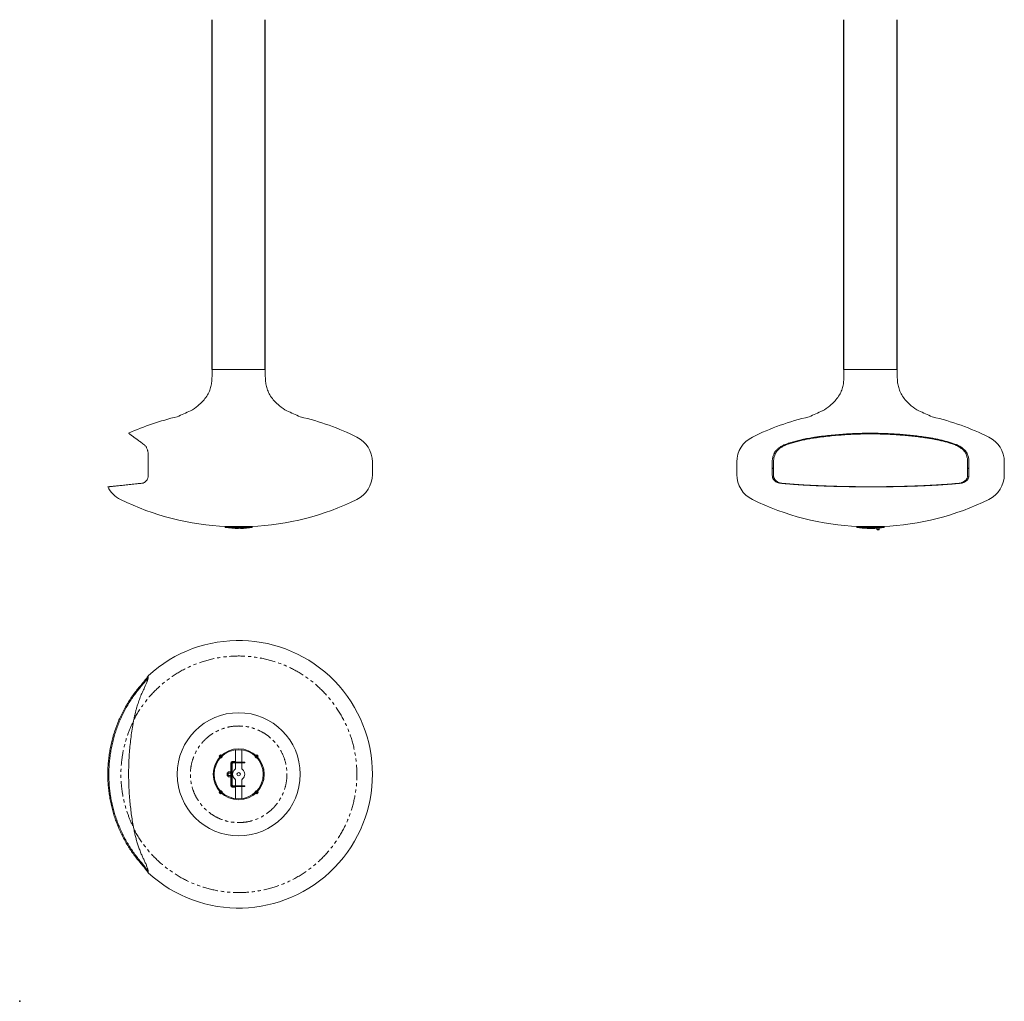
# Model space of a CAD drawing. Header units: millimetres. Extents: x 0 to 4050, y 0 to 4035.
import ezdxf

# ---------------------------------------------------------------- set-up
doc = ezdxf.new("R2010")
doc.units = ezdxf.units.MM
doc.header["$LTSCALE"] = 10
doc.header["$PDSIZE"] = -1
doc.linetypes.add('SLD-Continue', pattern=[0])
doc.linetypes.add('SLD-Mixte-et-tirets', pattern=[12.7, 6.35, -1.27, 1.27, -1.27, 1.27, -1.27])
doc.layers.add('SLD-0', color=7, linetype='SLD-Continue')

msp = doc.modelspace()

# ---------------------------------------------------------------- hatches: boundary and pattern name
at = {"linetype": 'SLD-Continue', "lineweight": 0}
h = msp.add_hatch(dxfattribs=at)
h.set_pattern_fill('ANSI31', scale=10, style=0)
edge = h.paths.add_edge_path(flags=0)
edge.add_line((2262.4, 2560.2), (2262.4, 2563.9))
edge.add_spline(control_points=[(2262.4, 2563.9), (2262.3, 2564.2), (2262.2, 2564.6), (2262.1, 2565)], knot_values=[0.012151, 0.012151, 0.012151, 0.012151, 0.013295, 0.013295, 0.013295, 0.013295], weights=[1, 1, 1, 1], degree=3, periodic=0)
edge.add_line((2262.1, 2565), (2251.9, 2565))
edge.add_spline(control_points=[(2251.9, 2565), (2251.8, 2564.6), (2251.7, 2564.2), (2251.6, 2563.9)], knot_values=[0.009156, 0.009156, 0.009156, 0.009156, 0.010277, 0.010277, 0.010277, 0.010277], weights=[1, 1, 1, 1], degree=3, periodic=0)
edge.add_line((2251.6, 2563.9), (2251.6, 2560.2))
edge.add_spline(control_points=[(2251.6, 2560.2), (2251.9, 2559.8), (2252.3, 2559.3), (2252.5, 2558.8)], knot_values=[0.015231, 0.015231, 0.015231, 0.015231, 0.016948, 0.016948, 0.016948, 0.016948], weights=[1, 1, 1, 1], degree=3, periodic=0)
edge.add_line((2252.5, 2558.8), (2261.4, 2558.8))
edge.add_spline(control_points=[(2261.4, 2558.8), (2261.7, 2559.3), (2262, 2559.7), (2262.3, 2560.1), (2262.3, 2560.2), (2262.4, 2560.2), (2262.4, 2560.2)], knot_values=[0.023189, 0.023189, 0.023189, 0.023189, 0.024778, 0.024778, 0.024778, 0.024909, 0.024909, 0.024909, 0.024909], weights=[1, 1, 1, 1, 1, 1, 1], degree=3, periodic=0)
h = msp.add_hatch(dxfattribs=at)
h.set_pattern_fill('ANSI31', scale=10, style=0)
edge = h.paths.add_edge_path(flags=0)
edge.add_line((2262.4, 2547.8), (2262.4, 2551.5))
edge.add_spline(control_points=[(2262.4, 2551.5), (2262.1, 2551.9), (2261.7, 2552.4), (2261.4, 2552.9)], knot_values=[0.015231, 0.015231, 0.015231, 0.015231, 0.016948, 0.016948, 0.016948, 0.016948], weights=[1, 1, 1, 1], degree=3, periodic=0)
edge.add_line((2261.4, 2552.9), (2252.5, 2552.9))
edge.add_spline(control_points=[(2252.5, 2552.9), (2252.3, 2552.4), (2252, 2552), (2251.7, 2551.6), (2251.6, 2551.5), (2251.6, 2551.5), (2251.6, 2551.5)], knot_values=[0.023189, 0.023189, 0.023189, 0.023189, 0.024778, 0.024778, 0.024778, 0.024909, 0.024909, 0.024909, 0.024909], weights=[1, 1, 1, 1, 1, 1, 1], degree=3, periodic=0)
edge.add_line((2251.6, 2551.5), (2251.6, 2547.8))
edge.add_spline(control_points=[(2251.6, 2547.8), (2251.7, 2547.5), (2251.7, 2547.2), (2251.8, 2547)], knot_values=[0.000001, 0.000001, 0.000001, 0.000001, 0.000921, 0.000921, 0.000921, 0.000921], weights=[1, 1, 1, 1], degree=3, periodic=0)
edge.add_line((2251.8, 2547), (2262.2, 2547))
edge.add_spline(control_points=[(2262.2, 2547), (2262.2, 2547.2), (2262.3, 2547.5), (2262.4, 2547.8)], knot_values=[0.000788, 0.000788, 0.000788, 0.000788, 0.001708, 0.001708, 0.001708, 0.001708], weights=[1, 1, 1, 1], degree=3, periodic=0)
h = msp.add_hatch(dxfattribs=at)
h.set_pattern_fill('ANSI31', scale=10, style=0)
h.paths.add_polyline_path([(2265.4, 2550.8), (2265.4, 2545.9), (2268.4, 2545.9), (2268.4, 2550.8)], flags=0)

# ---------------------------------------------------------------- linework, layer by layer
for p, q in [((791.1, 2597.6), (791.1, 4034.8)), ((1010.3, 2597.6), (1010.3, 4034.8)), ((3390.2, 2597.6), (3390.2, 4034.8)), ((3609.4, 2597.6), (3609.4, 4034.8))]:
    msp.add_line(p, q)
at = {"color": 7, "linetype": 'SLD-Continue', "lineweight": 15}
for p, q in [((791.1, 2597.6), (791.1, 2567.6)), ((964.1, 2597.6), (791.1, 2597.6)), ((1010.3, 2597.6), (964.1, 2597.6)), ((1010.3, 2567.6), (1010.3, 2597.6)), ((3390.2, 2597.6), (3390.2, 2567.6)), ((3609.4, 2597.6), (3390.2, 2597.6)), ((3609.4, 2567.6), (3609.4, 2597.6)), ((3143.2, 2286.7), (3150.8, 2286.7)), ((3848.7, 2286.7), (3856.3, 2286.7)), ((528.1, 2216.9), (528.1, 2191.9)), ((528.1, 2189.9), (528.1, 2164.9)), ((1450.7, 2191.9), (1450.7, 2216.9)), ((1450.7, 2164.9), (1450.7, 2189.9)), ((2949.8, 2216.9), (2949.8, 2191.9)), ((2949.8, 2189.9), (2949.8, 2164.9)), ((3095.2, 2191.9), (3095.2, 2216.9)), ((3100.7, 2191.9), (3095.2, 2191.9)), ((3095.2, 2164.9), (3095.2, 2189.9)), ((3095.2, 2189.9), (3100.7, 2189.9)), ((3100.7, 2191.9), (3100.6, 2216.9)), ((3100.7, 2164.9), (3100.7, 2189.9)), ((3898.9, 2216.9), (3898.9, 2191.9)), ((3904.3, 2191.9), (3898.9, 2191.9)), ((3898.9, 2189.9), (3898.9, 2164.9)), ((3898.9, 2189.9), (3904.3, 2189.9)), ((3904.4, 2216.9), (3904.3, 2191.9)), ((3904.3, 2189.9), (3904.3, 2164.9)), ((4049.8, 2191.9), (4049.8, 2216.9)), ((4049.8, 2164.9), (4049.8, 2189.9)), ((528.1, 2164.9), (528.1, 2156.3)), ((3095.7, 2156.3), (3095.2, 2164.9)), ((3095.7, 2156.3), (3101.1, 2156.3)), ((3101.1, 2156.3), (3100.7, 2164.9)), ((3898.9, 2164.9), (3898.4, 2156.3)), ((3898.4, 2156.3), (3903.9, 2156.3)), ((3904.3, 2164.9), (3903.9, 2156.3)), ((3125.1, 2129.6), (3131.3, 2129.6)), ((3868.3, 2129.6), (3874.4, 2129.6)), ((844.7, 1951), (844.7, 1948)), ((844.7, 1951), (907.1, 1951)), ((907.1, 1948), (844.7, 1948)), ((907.1, 1951), (956.7, 1951)), ((956.7, 1948), (907.1, 1948)), ((956.7, 1948), (956.7, 1951)), ((3443.8, 1951), (3443.8, 1948)), ((3443.8, 1951), (3555.8, 1951)), ((3555.8, 1948), (3443.8, 1948)), ((3526.1, 1944.5), (3526.1, 1938.8)), ((3535.1, 1938.8), (3535.1, 1945.3)), ((3555.8, 1948), (3555.8, 1951)), ((3531.1, 1938.8), (3526.1, 1938.8)), ((3526.6, 1938.8), (3526.6, 1938.3)), ((3531, 1938.3), (3526.6, 1938.3)), ((3534.6, 1938.3), (3531, 1938.3)), ((3535.1, 1938.8), (3531.1, 1938.8)), ((3534.6, 1938.3), (3534.6, 1938.8)), ((528.1, 1337.7), (528.1, 1337.6)), ((528.1, 1332.2), (528.1, 1337.6)), ((528.1, 1337.6), (528.1, 1337.6)), ((505.7, 1307.7), (505.7, 1301.6)), ((528.1, 1332.2), (528.1, 1332.2)), ((820.8, 1007.3), (826.4, 1013)), ((829.3, 1010.1), (826.4, 1013)), ((888.2, 983.2), (888.2, 1032.4)), ((913.2, 1032.4), (913.2, 983.2)), ((975, 1013), (972.1, 1010.1)), ((975, 1013), (980.6, 1007.3)), ((820.8, 1007.3), (823.7, 1004.4)), ((826.5, 1001.6), (827.5, 1000.6)), ((827.5, 1000.6), (833.2, 1006.3)), ((827.5, 1000.6), (828.7, 1001.2)), ((828.7, 1001.2), (832.6, 1005)), ((833.2, 1006.3), (832.2, 1007.3)), ((832.6, 1005), (833.2, 1006.3)), ((867.8, 979.5), (867.8, 886.5)), ((870.8, 979.5), (870.8, 976.5)), ((870.8, 976.5), (870.8, 973)), ((870.8, 968), (870.8, 973)), ((873.8, 976.5), (873.8, 973)), ((873.8, 973), (873.8, 968)), ((884.8, 986), (874.3, 986)), ((877.3, 983), (874.3, 983)), ((920.8, 983), (877.3, 983)), ((920.8, 980), (877.3, 980)), ((884.8, 986), (884.8, 983)), ((888.2, 983.2), (889.2, 983.2)), ((888.2, 959.9), (888.2, 980)), ((889.2, 980), (888.2, 980)), ((889.2, 983.2), (889.2, 983)), ((889.2, 980), (889.2, 980)), ((912.2, 983.2), (913.2, 983.2)), ((912.2, 983), (912.2, 983.2)), ((912.2, 980), (912.2, 980)), ((913.2, 980), (912.2, 980)), ((913.2, 980), (913.2, 959.9)), ((920.8, 983), (925.8, 983)), ((925.8, 980), (920.8, 980)), ((925.8, 983), (925.8, 980)), ((969.2, 1007.3), (968.2, 1006.3)), ((968.2, 1006.3), (968.8, 1005)), ((968.2, 1006.3), (973.9, 1000.6)), ((968.8, 1005), (972.7, 1001.2)), ((972.7, 1001.2), (973.9, 1000.6)), ((973.9, 1000.6), (974.9, 1001.6)), ((977.7, 1004.4), (980.6, 1007.3)), ((799.7, 933.1), (795.7, 933.1)), ((799.7, 933.1), (795.7, 933.1)), ((854.8, 939), (853.8, 938)), ((853.8, 938), (853.8, 933)), ((853.8, 933), (853.8, 928.1)), ((857, 939), (854.8, 939)), ((854.8, 939), (854.8, 933)), ((854.8, 933), (854.8, 927)), ((857, 940.7), (857.3, 943.4)), ((857.3, 943.3), (857, 942)), ((857, 940.7), (857, 942)), ((857, 932.8), (857, 940.7)), ((857, 932.8), (857.3, 938)), ((857.3, 927.6), (857, 932.8)), ((857, 925.1), (857, 932.8)), ((857.3, 943.4), (867.4, 943.4)), ((857.3, 943.4), (857.3, 943.3)), ((857.3, 938), (867.4, 938)), ((867.4, 943.4), (867.8, 940.7)), ((867.4, 943.3), (867.4, 943.4)), ((867.8, 942), (867.4, 943.3)), ((867.4, 938), (867.8, 932.8)), ((867.8, 932.8), (867.4, 927.6)), ((873.8, 968), (870.8, 968)), ((870.8, 968), (870.8, 958)), ((870.8, 958), (870.8, 908)), ((873.8, 958), (873.8, 968)), ((873.8, 908), (873.8, 958)), ((874.4, 941.4), (873.8, 941.4)), ((877.9, 943.4), (874.4, 943.4)), ((874.4, 943.4), (874.4, 938.2)), ((876.2, 938.2), (874.4, 938.2)), ((874.4, 938.2), (874.4, 927.8)), ((853.8, 928.1), (854.8, 927)), ((854.8, 927), (857, 927)), ((857, 925.1), (857.3, 927.6)), ((857.3, 922.6), (857, 925.1)), ((857, 924), (857, 925.1)), ((857, 924), (857.3, 922.8)), ((857.3, 927.6), (867.4, 927.6)), ((857.3, 922.6), (867.4, 922.6)), ((867.4, 927.6), (867.8, 925.1)), ((867.8, 925.1), (867.4, 922.6)), ((867.4, 922.8), (867.8, 924)), ((870.8, 908), (870.8, 898)), ((870.8, 898), (873.8, 898)), ((870.8, 893), (870.8, 898)), ((870.8, 893), (870.8, 889.5)), ((873.8, 924.7), (874.4, 924.7)), ((873.8, 898), (873.8, 908)), ((873.8, 898), (873.8, 893)), ((873.8, 893), (873.8, 889.5)), ((876.2, 927.8), (874.4, 927.8)), ((874.4, 927.8), (874.4, 922.6)), ((878, 922.6), (874.4, 922.6)), ((888.2, 886.2), (888.2, 906.3)), ((913.2, 906.3), (913.2, 886.2)), ((823.7, 861.7), (820.8, 858.8)), ((826.4, 853.2), (820.8, 858.8)), ((826.4, 853.2), (829.3, 856.1)), ((827.5, 865.6), (826.5, 864.5)), ((828.7, 865), (827.5, 865.6)), ((833.2, 859.9), (827.5, 865.6)), ((832.6, 861.1), (828.7, 865)), ((832.2, 858.9), (833.2, 859.9)), ((833.2, 859.9), (832.6, 861.1)), ((870.8, 889.5), (870.8, 886.5)), ((874.3, 883), (877.3, 883)), ((874.3, 880), (884.8, 880)), ((877.3, 886), (920.8, 886)), ((877.3, 883), (920.8, 883)), ((884.8, 883), (884.8, 880)), ((888.2, 886.2), (889.2, 886.2)), ((888.2, 833.7), (888.2, 883)), ((889.2, 883), (888.2, 883)), ((889.2, 886.2), (889.2, 886)), ((889.2, 883), (889.2, 883)), ((912.2, 886.2), (913.2, 886.2)), ((912.2, 886), (912.2, 886.2)), ((913.2, 883), (912.2, 883)), ((912.2, 883), (912.2, 883)), ((913.2, 883), (913.2, 833.7)), ((920.8, 886), (925.8, 886)), ((925.8, 883), (920.8, 883)), ((925.8, 886), (925.8, 883)), ((973.9, 865.6), (968.2, 859.9)), ((968.8, 861.1), (968.2, 859.9)), ((968.2, 859.9), (969.2, 858.9)), ((972.7, 865), (968.8, 861.1)), ((972.1, 856.1), (975, 853.2)), ((973.9, 865.6), (972.7, 865)), ((974.9, 864.5), (973.9, 865.6)), ((980.6, 858.8), (975, 853.2)), ((980.6, 858.8), (977.7, 861.7)), ((505.7, 564.6), (505.7, 558.4)), ((528.1, 528.5), (528.1, 534)), ((528.1, 534), (528.1, 534)), ((528.1, 528.5), (528.1, 528.5)), ((528.1, 528.5), (528.1, 528.5))]:
    msp.add_line(p, q, dxfattribs=at)
at = {"color": 8, "linetype": 'SLD-Mixte-et-tirets', "lineweight": 0}
for p, q in [((3102.2, 2250.7), (3107.9, 2250.7)), ((3891.6, 2250.7), (3897.4, 2250.7)), ((870.8, 979.5), (867.8, 979.5)), ((873.8, 976.5), (870.8, 976.5)), ((870.8, 973), (873.8, 973)), ((874.3, 986), (874.3, 983)), ((877.3, 983), (877.3, 980)), ((920.8, 980), (920.8, 983)), ((873.8, 958), (870.8, 958)), ((873.8, 908), (870.8, 908)), ((873.8, 893), (870.8, 893)), ((867.8, 886.5), (870.8, 886.5)), ((870.8, 889.5), (873.8, 889.5)), ((874.3, 883), (874.3, 880)), ((877.3, 886), (877.3, 883)), ((920.8, 883), (920.8, 886))]:
    msp.add_line(p, q, dxfattribs=at)
at = {"color": 7, "linetype": 'SLD-Continue', "lineweight": 15}
for radius in [253, 7]:
    msp.add_circle((900.7, 933.1), radius, dxfattribs=at)
at = {"color": 8, "linetype": 'SLD-Mixte-et-tirets', "lineweight": 0}
msp.add_circle((900.7, 933.1), 198.5, dxfattribs=at)
at = {"color": 7, "linetype": 'SLD-Continue', "lineweight": 15}
for centre, radius, start, end in [((288.7, 2587.7), 502.8, 355.4246, 357.7081), ((1512.6, 2587.7), 502.8, 182.2919, 184.5754), ((2887.8, 2587.7), 502.8, 355.4246, 357.7081), ((4111.7, 2587.7), 502.8, 182.2919, 184.5754), ((626.3, 2567), 164.8, 338.8678, 346.1634), ((702.4, 2553), 87.7, 343.1431, 356.449), ((1099, 2553), 87.7, 183.551, 196.8569), ((1175.1, 2567), 164.8, 193.8366, 201.1322), ((3225.4, 2567), 164.8, 338.8678, 346.1634), ((3301.4, 2553), 87.7, 343.1431, 356.449), ((3698.1, 2553), 87.7, 183.551, 196.8569), ((3774.2, 2567), 164.8, 193.8366, 201.1322), ((589, 2606.4), 215.9, 320.0056, 326.6277), ((658, 2560), 132.8, 326.9536, 336.7528), ((1143.4, 2560), 132.8, 203.2472, 213.0464), ((1212.4, 2606.4), 215.9, 213.3723, 219.9944), ((3188, 2606.4), 215.9, 320.0056, 326.6277), ((3257.1, 2560), 132.8, 326.9536, 336.7528), ((3742.5, 2560), 132.8, 203.2472, 213.0464), ((3811.5, 2606.4), 215.9, 213.3723, 219.9944), ((635.4, 2565.6), 153.4, 295.8201, 309.6689), ((509.3, 2705.1), 341.3, 311.0256, 315.9082), ((1292.1, 2705.1), 341.3, 224.0918, 228.9744), ((1166, 2565.6), 153.4, 230.3311, 244.1799), ((3234.5, 2565.6), 153.4, 295.8201, 309.6689), ((3108.4, 2705.1), 341.3, 311.0256, 315.9082), ((3891.2, 2705.1), 341.3, 224.0918, 228.9744), ((3765.1, 2565.6), 153.4, 230.3311, 244.1799), ((900.3, 1327.9), 1104, 103.2286, 114.1803), ((67.3, 3739.8), 1457.7, 293.4632, 295.8201), ((1734.1, 3739.8), 1457.7, 244.1799, 246.5368), ((901.1, 1327.9), 1104, 63.8938, 76.7714), ((3499.4, 1327.9), 1104, 103.2286, 116.1062), ((2666.4, 3739.8), 1457.7, 293.4632, 295.8201), ((4333.2, 3739.8), 1457.7, 244.1799, 246.5368), ((3500.1, 1327.9), 1104, 63.8938, 76.7714), ((1336.7, 2216.9), 114, 0, 63.8938), ((3063.8, 2216.9), 114, 116.1062, 180), ((3935.8, 2216.9), 114, 0, 63.8938), ((1336.7, 2164.9), 114, 296.1062, 0), ((3063.8, 2164.9), 114, 180, 243.8938), ((3935.8, 2164.9), 114, 296.1062, 0), ((464.7, 2164.9), 114, 206.2295, 243.8938), ((900.3, 3053.9), 1104, 243.8938, 267.3878), ((901.1, 3053.9), 1104, 272.6122, 296.1062), ((3499.4, 3053.9), 1104, 243.8938, 267.3878), ((3500.1, 3053.9), 1104, 272.6122, 296.1062), ((900.7, 2293.5), 350, 260.7931, 269.8452), ((900.7, 2293.5), 350, 271.3186, 279.2069), ((3499.8, 2293.5), 350, 260.7931, 274.5201), ((3499.8, 2293.5), 350, 275.6344, 279.2069), ((900.7, 933.1), 550, 227.3587, 132.6413), ((900.7, 933.1), 105, 180.01, 180), ((900.7, 933.1), 101, 180.01, 180), ((889.2, 1032.4), 1, 96.6036, 180), ((912.2, 1032.4), 1, 0, 83.3964), ((874.3, 979.5), 6.51, 90, 180), ((874.3, 979.5), 3.51, 90, 180), ((877.3, 976.5), 6.51, 90, 180), ((877.3, 976.5), 3.51, 90, 180), ((900.7, 933.1), 25, 130.0052, 229.9948), ((878.2, 959.9), 10, 310.0052, 0), ((923.2, 959.9), 10, 180, 229.9948), ((900.7, 933.1), 25, 310.0052, 49.9948), ((878.2, 906.3), 10, 0, 49.9948), ((923.2, 906.3), 10, 130.0052, 180), ((874.3, 886.5), 6.51, 180, 270), ((877.3, 889.5), 6.51, 180, 270), ((874.3, 886.5), 3.51, 180, 270), ((877.3, 889.5), 3.51, 180, 270), ((889.2, 833.7), 1, 180, 263.3964), ((912.2, 833.7), 1, 276.6036, 0)]:
    msp.add_arc(centre, radius, start, end, dxfattribs=at)
at = {"color": 8, "linetype": 'SLD-Mixte-et-tirets', "lineweight": 0}
for radius, start, end in [(486.2, 207.5081, 152.4919), (484.4, 153.2529, 206.8108)]:
    msp.add_arc((900.7, 933.1), radius, start, end, dxfattribs=at)
at = {"color": 7, "linetype": 'SLD-Continue', "lineweight": 15}
for points, knots in [([(448.2, 2334.9), (448.1, 2334.9), (448.1, 2335), (448.9, 2334.4), (450.6, 2333.1), (453.2, 2331.2), (456.4, 2328.9), (460, 2326.2), (464.3, 2323), (467.8, 2320.5), (469.5, 2319.3)], [0, 0, 0, 0, 0.065613, 0.21081, 0.355963, 0.50099, 0.625526, 0.750063, 0.875031, 1, 1, 1, 1]), ([(469.5, 2319.3), (470.7, 2318.4), (473.1, 2316.6), (477.3, 2313.5), (482.1, 2310), (487.5, 2306.1), (493.5, 2301.6), (499.9, 2296.9), (506.7, 2292), (511.4, 2288.5), (513.8, 2286.7)], [0, 0, 0, 0, 0.126981, 0.254004, 0.380974, 0.509865, 0.638814, 0.767693, 0.883735, 1, 1, 1, 1]), ([(3143.2, 2286.7), (3149.6, 2289.1), (3162.4, 2293.7), (3182.4, 2299.9), (3203, 2305.5), (3221.3, 2309.7), (3236.8, 2312.9), (3249.5, 2315.2), (3262.3, 2317.4), (3270.9, 2318.6), (3275.2, 2319.3)], [0, 0, 0, 0, 0.156479, 0.312967, 0.471506, 0.630054, 0.722394, 0.814734, 0.907367, 1, 1, 1, 1]), ([(3150.8, 2286.7), (3157, 2288.9), (3169.3, 2293.2), (3188.7, 2299), (3208.5, 2304.1), (3228.8, 2308.6), (3249.2, 2312.5), (3262.9, 2314.6), (3269.7, 2315.7)], [0, 0, 0, 0, 0.166577, 0.333163, 0.501794, 0.670434, 0.835039, 1, 1, 1, 1]), ([(3269.7, 2315.7), (3279.9, 2317.1), (3300.4, 2320), (3331.5, 2323.6), (3362.9, 2326.6), (3394.5, 2328.9), (3426.1, 2330.7), (3458.2, 2331.9), (3490.6, 2332.4), (3523.3, 2332.2), (3556.1, 2331.4), (3588.7, 2329.9), (3619.5, 2327.9), (3648.5, 2325.5), (3675.8, 2322.7), (3702.9, 2319.5), (3720.8, 2316.9), (3729.8, 2315.7)], [0, 0, 0, 0, 0.06753, 0.135954, 0.204436, 0.272936, 0.341417, 0.409841, 0.480252, 0.550724, 0.621216, 0.691688, 0.762099, 0.821475, 0.880851, 0.940425, 1, 1, 1, 1]), ([(3275.2, 2319.3), (3280.4, 2320), (3295.9, 2322.2), (3322, 2325.3), (3353.5, 2328.5), (3385.2, 2331.1), (3417, 2333), (3449.2, 2334.3), (3481.7, 2335), (3514.6, 2335), (3547.5, 2334.4), (3580.4, 2333.1), (3611.5, 2331.2), (3641, 2328.9), (3668.9, 2326.2), (3696.7, 2323), (3715.1, 2320.5), (3724.3, 2319.3)], [0, 0, 0, 0, 0.035179, 0.105648, 0.176174, 0.246721, 0.317247, 0.387716, 0.460229, 0.532806, 0.605404, 0.677981, 0.750495, 0.812763, 0.875031, 0.937516, 1, 1, 1, 1]), ([(3724.3, 2319.3), (3730.2, 2318.4), (3742, 2316.6), (3759.5, 2313.5), (3776.8, 2310), (3794, 2306.1), (3810.9, 2301.6), (3827, 2296.9), (3842.1, 2292), (3851.6, 2288.5), (3856.3, 2286.7)], [0, 0, 0, 0, 0.126981, 0.254004, 0.380974, 0.509865, 0.638814, 0.767693, 0.883735, 1, 1, 1, 1]), ([(3729.8, 2315.7), (3735.5, 2314.8), (3747, 2313), (3764.1, 2309.9), (3781, 2306.4), (3797.7, 2302.4), (3814.2, 2298), (3831.3, 2292.9), (3842.6, 2288.9), (3848.7, 2286.7)], [0, 0, 0, 0, 0.138081, 0.276209, 0.414278, 0.55451, 0.694808, 0.835028, 1, 1, 1, 1]), ([(513.8, 2286.7), (514.8, 2285.6), (516.8, 2283.5), (519.6, 2279.6), (522.2, 2275.3), (524.5, 2270.3), (526.1, 2265.6), (527.1, 2261.5), (527.7, 2258.2), (528.1, 2254.6), (528.1, 2252), (528.1, 2250.7)], [0, 0, 0, 0, 0.140789, 0.281552, 0.425209, 0.568783, 0.709734, 0.781633, 0.85351, 0.926323, 1, 1, 1, 1]), ([(3102.2, 2250.7), (3102.7, 2252), (3103.9, 2254.5), (3106.1, 2258.1), (3108.6, 2261.6), (3111.8, 2265.3), (3115.7, 2269.2), (3120.3, 2273.1), (3125.2, 2276.6), (3130.6, 2280.2), (3136.6, 2283.6), (3141, 2285.7), (3143.2, 2286.7)], [0, 0, 0, 0, 0.072201, 0.144439, 0.219724, 0.295036, 0.402106, 0.509227, 0.619034, 0.728864, 0.864193, 1, 1, 1, 1]), ([(3107.9, 2250.7), (3108.5, 2252), (3109.8, 2254.5), (3112.1, 2258.1), (3114.7, 2261.6), (3118, 2265.3), (3122, 2269.1), (3126.8, 2273.1), (3131.9, 2276.6), (3137.6, 2280.2), (3143.9, 2283.6), (3148.5, 2285.7), (3150.8, 2286.7)], [0, 0, 0, 0, 0.071231, 0.142502, 0.216788, 0.291101, 0.398534, 0.50602, 0.616165, 0.726333, 0.862934, 1, 1, 1, 1]), ([(3848.7, 2286.7), (3851.1, 2285.7), (3855.8, 2283.5), (3862.7, 2279.7), (3869.5, 2275.4), (3876, 2270.5), (3881, 2265.9), (3884.7, 2261.8), (3887.3, 2258.4), (3889.7, 2254.7), (3891, 2252.1), (3891.6, 2250.7)], [0, 0, 0, 0, 0.140242, 0.280458, 0.423377, 0.566218, 0.706742, 0.778383, 0.850001, 0.924524, 1, 1, 1, 1]), ([(3856.3, 2286.7), (3858.6, 2285.6), (3863.1, 2283.5), (3869.9, 2279.6), (3876.4, 2275.3), (3882.6, 2270.3), (3887.4, 2265.6), (3890.9, 2261.5), (3893.4, 2258.2), (3895.6, 2254.6), (3896.8, 2252), (3897.4, 2250.7)], [0, 0, 0, 0, 0.140789, 0.281552, 0.425209, 0.568783, 0.709734, 0.781633, 0.85351, 0.926323, 1, 1, 1, 1]), ([(528.1, 2250.7), (528.1, 2248.5), (528.1, 2244.1), (528.1, 2237.1), (528.1, 2229.9), (528.1, 2223.1), (528.1, 2218.8), (528.1, 2216.9)], [0, 0, 0, 0, 0.206543, 0.413076, 0.625488, 0.837895, 1, 1, 1, 1]), ([(3095.2, 2216.9), (3095.2, 2219.3), (3095.4, 2224.1), (3096.3, 2231.3), (3097.9, 2238.4), (3099.8, 2245), (3101.5, 2249), (3102.2, 2250.7)], [0, 0, 0, 0, 0.206395, 0.412794, 0.625356, 0.83793, 1, 1, 1, 1]), ([(3100.6, 2216.9), (3100.7, 2219.2), (3100.8, 2223.8), (3101.7, 2230.7), (3103.2, 2237.6), (3105.3, 2244.3), (3107.1, 2248.6), (3107.9, 2250.7)], [0, 0, 0, 0, 0.198051, 0.396104, 0.600107, 0.804122, 1, 1, 1, 1]), ([(3891.6, 2250.7), (3892.5, 2248.6), (3894.3, 2244.3), (3896.3, 2237.7), (3897.8, 2230.8), (3898.7, 2223.8), (3898.8, 2219.2), (3898.9, 2216.9)], [0, 0, 0, 0, 0.198231, 0.396449, 0.600281, 0.804104, 1, 1, 1, 1]), ([(3897.4, 2250.7), (3898.3, 2248.5), (3900, 2244.1), (3902, 2237.1), (3903.5, 2229.9), (3904.2, 2223.1), (3904.3, 2218.8), (3904.4, 2216.9)], [0, 0, 0, 0, 0.206543, 0.413076, 0.625488, 0.837895, 1, 1, 1, 1]), ([(528.1, 2156.3), (527.9, 2154.9), (527.5, 2152), (526.2, 2147.9), (524.4, 2144), (522.1, 2140.4), (519.4, 2137.4), (516.5, 2134.9), (513.2, 2132.7), (509.7, 2130.9), (507, 2130.1), (505.7, 2129.6)], [0, 0, 0, 0, 0.090714, 0.181569, 0.292095, 0.402815, 0.514644, 0.626901, 0.738955, 0.869461, 1, 1, 1, 1]), ([(3125.1, 2129.6), (3123.1, 2130.2), (3119.1, 2131.3), (3113.2, 2134), (3108.1, 2137.3), (3103.9, 2141), (3100.8, 2144.5), (3098.5, 2148.3), (3096.7, 2152.1), (3096, 2154.9), (3095.7, 2156.3)], [0, 0, 0, 0, 0.166273, 0.332964, 0.4987, 0.614935, 0.731005, 0.820363, 0.909605, 1, 1, 1, 1]), ([(3131.3, 2129.6), (3129.2, 2130.2), (3125, 2131.3), (3118.9, 2134.1), (3113.7, 2137.4), (3109.4, 2141.1), (3106.3, 2144.7), (3104, 2148.4), (3102.2, 2152.1), (3101.5, 2154.9), (3101.1, 2156.3)], [0, 0, 0, 0, 0.169129, 0.338685, 0.507244, 0.621659, 0.735912, 0.824037, 0.912043, 1, 1, 1, 1]), ([(3898.4, 2156.3), (3898, 2154.9), (3897.3, 2152.1), (3895.4, 2148), (3892.7, 2144.1), (3889.4, 2140.5), (3885.8, 2137.4), (3881.9, 2134.9), (3877.6, 2132.7), (3873.1, 2130.9), (3869.9, 2130.1), (3868.3, 2129.6)], [0, 0, 0, 0, 0.089746, 0.17964, 0.289691, 0.399939, 0.512609, 0.625712, 0.738614, 0.869291, 1, 1, 1, 1]), ([(3903.9, 2156.3), (3903.5, 2154.9), (3902.8, 2152), (3900.9, 2147.9), (3898.3, 2144), (3895.1, 2140.4), (3891.5, 2137.4), (3887.7, 2134.9), (3883.6, 2132.7), (3879.2, 2130.9), (3876, 2130.1), (3874.4, 2129.6)], [0, 0, 0, 0, 0.090714, 0.181569, 0.292095, 0.402815, 0.514644, 0.626901, 0.738955, 0.869461, 1, 1, 1, 1]), ([(505.7, 2129.6), (500.7, 2129.1), (490.7, 2128.1), (476.5, 2126.6), (463.1, 2125.2), (450.3, 2123.8), (438.2, 2122.5), (426.9, 2121.3), (416.4, 2120.2), (406.9, 2119.2), (398.3, 2118.3), (390.8, 2117.5), (384.1, 2116.8), (378.2, 2116.2), (373.2, 2115.7), (369.1, 2115.2), (365.9, 2114.9), (363.8, 2114.7), (362.6, 2114.6), (362.5, 2114.6), (362.5, 2114.6)], [0, 0, 0, 0, 0.055444, 0.110937, 0.16643, 0.221875, 0.278921, 0.336018, 0.393116, 0.450163, 0.505602, 0.561089, 0.616575, 0.672015, 0.728995, 0.786024, 0.843054, 0.900034, 0.956694, 1, 1, 1, 1]), ([(3874.4, 2129.6), (3868.8, 2129.1), (3857.4, 2128.1), (3839.6, 2126.6), (3821.2, 2125.2), (3802.2, 2123.8), (3782.4, 2122.5), (3761.9, 2121.3), (3741, 2120.2), (3719.8, 2119.2), (3698.5, 2118.3), (3677, 2117.5), (3655.2, 2116.8), (3633, 2116.2), (3610.4, 2115.7), (3587.3, 2115.2), (3564.1, 2114.9), (3540.8, 2114.7), (3517.5, 2114.6), (3494.3, 2114.5), (3471, 2114.6), (3447.5, 2114.8), (3424, 2115.1), (3400.3, 2115.5), (3376.8, 2116), (3353.7, 2116.5), (3331.1, 2117.2), (3309, 2118), (3287.2, 2118.9), (3265.5, 2119.9), (3244.1, 2121), (3222.9, 2122.2), (3202.2, 2123.5), (3182.1, 2124.9), (3162.4, 2126.4), (3143.3, 2128), (3131.2, 2129.1), (3125.1, 2129.6)], [0, 0, 0, 0, 0.027722, 0.055468, 0.083215, 0.110938, 0.13946, 0.168009, 0.196558, 0.225081, 0.252801, 0.280544, 0.308287, 0.336007, 0.364497, 0.393012, 0.421527, 0.450017, 0.478347, 0.506701, 0.535055, 0.563385, 0.59253, 0.621702, 0.650874, 0.680018, 0.708461, 0.736929, 0.765397, 0.793839, 0.823129, 0.852446, 0.881763, 0.911052, 0.940697, 0.970356, 1, 1, 1, 1]), ([(3868.3, 2129.6), (3862.6, 2129.1), (3851.2, 2128.1), (3833.4, 2126.6), (3815.1, 2125.2), (3796, 2123.9), (3776.3, 2122.7), (3755.9, 2121.5), (3735, 2120.4), (3713.9, 2119.4), (3692.6, 2118.6), (3671.2, 2117.8), (3649.6, 2117.1), (3627.5, 2116.5), (3604.9, 2116), (3582, 2115.6), (3558.9, 2115.3), (3535.8, 2115.1), (3512.7, 2115), (3489.5, 2115), (3466.4, 2115.1), (3443.1, 2115.3), (3419.7, 2115.6), (3396.2, 2116), (3372.9, 2116.5), (3350.1, 2117.1), (3327.6, 2117.8), (3305.7, 2118.6), (3284.1, 2119.5), (3262.7, 2120.5), (3241.5, 2121.6), (3220.5, 2122.8), (3200.1, 2124.1), (3181.1, 2125.5), (3163.4, 2126.8), (3147, 2128.2), (3136.5, 2129.2), (3131.3, 2129.6)], [0, 0, 0, 0, 0.028048, 0.056119, 0.084192, 0.11224, 0.141097, 0.16998, 0.198863, 0.227721, 0.255766, 0.283834, 0.311903, 0.339948, 0.36877, 0.397618, 0.426466, 0.455289, 0.483978, 0.512693, 0.541407, 0.570097, 0.599613, 0.629155, 0.658698, 0.688213, 0.71701, 0.745832, 0.774653, 0.803449, 0.833105, 0.862788, 0.892472, 0.922127, 0.948081, 0.974046, 1, 1, 1, 1]), ([(908.7, 1944.8), (908.8, 1944.8), (909.1, 1944.8), (909.4, 1944.9), (909.3, 1945.1), (908.6, 1945.2), (907.5, 1945.3), (905.9, 1945.4), (904.2, 1945.4), (902.5, 1945.3), (901, 1945.2), (899.8, 1945.1), (899.2, 1945), (899.1, 1944.8), (899.4, 1944.7), (899.7, 1944.7), (899.7, 1944.7)], [0, 0, 0, 0, 0.007086, 0.08941, 0.171937, 0.254471, 0.336811, 0.418842, 0.500585, 0.582189, 0.663862, 0.745781, 0.828016, 0.910499, 0.993054, 1, 1, 1, 1]), ([(3534.1, 1945.2), (3533.9, 1945.2), (3533.2, 1945.1), (3531.7, 1945), (3530, 1944.8), (3528.5, 1944.7), (3527.7, 1944.6), (3527.4, 1944.6)], [0, 0, 0, 0, 0.156782, 0.388418, 0.620756, 0.853295, 1, 1, 1, 1]), ([(505.7, 1307.7), (507.4, 1309.8), (510.7, 1313.8), (515.4, 1319.7), (519.4, 1324.8), (522.5, 1328.9), (524.7, 1332), (526.3, 1334.4), (527.5, 1336.2), (527.9, 1336.8), (528.1, 1337.2)], [0, 0, 0, 0, 0.166273, 0.332964, 0.4987, 0.614935, 0.731005, 0.820363, 0.909605, 1, 1, 1, 1]), ([(528.1, 1337.7), (528.1, 1337.6), (528.1, 1337.5), (528.1, 1336.5), (528.1, 1335), (528.1, 1333), (528.1, 1331.4), (528.1, 1330.7)], [0, 0, 0, 0, 0.206395, 0.412794, 0.625356, 0.83793, 1, 1, 1, 1]), ([(505.7, 558.4), (500.7, 564.1), (490.7, 575.4), (476.5, 593.3), (463.1, 611.6), (450.3, 630.7), (438.2, 650.5), (426.9, 670.9), (416.4, 691.9), (406.9, 713), (398.3, 734.4), (390.8, 755.9), (384.1, 777.6), (378.2, 799.8), (373.2, 822.5), (369.1, 845.5), (365.9, 868.7), (363.7, 892), (362.5, 915.3), (362.3, 938.6), (363, 961.9), (364.7, 985.3), (367.3, 1008.9), (371.1, 1032.5), (375.8, 1056), (381.4, 1079.1), (388, 1101.7), (395.4, 1123.9), (403.8, 1145.7), (413.1, 1167.3), (423.5, 1188.8), (434.9, 1210), (447.2, 1230.6), (460.4, 1250.8), (474.6, 1270.4), (489.6, 1289.5), (500.4, 1301.7), (505.7, 1307.7)], [0, 0, 0, 0, 0.027722, 0.055468, 0.083215, 0.110938, 0.13946, 0.168009, 0.196558, 0.225081, 0.252801, 0.280544, 0.308287, 0.336007, 0.364497, 0.393012, 0.421527, 0.450017, 0.478347, 0.506701, 0.535055, 0.563385, 0.59253, 0.621702, 0.650874, 0.680018, 0.708461, 0.736929, 0.765397, 0.793839, 0.823129, 0.852446, 0.881763, 0.911052, 0.940697, 0.970356, 1, 1, 1, 1]), ([(505.7, 564.6), (500.8, 570.2), (490.9, 581.6), (477, 599.4), (463.9, 617.8), (451.3, 636.8), (439.5, 656.6), (428.4, 677), (418.2, 697.9), (408.9, 719), (400.7, 740.2), (393.3, 761.6), (386.8, 783.3), (381.2, 805.4), (376.4, 827.9), (372.6, 850.8), (369.6, 873.9), (367.7, 897), (366.7, 920.2), (366.6, 943.3), (367.5, 966.4), (369.4, 989.7), (372.2, 1013.1), (376.1, 1036.6), (381, 1059.9), (386.8, 1082.8), (393.5, 1105.2), (401.1, 1127.2), (409.6, 1148.8), (419.1, 1170.2), (429.6, 1191.4), (441.1, 1212.3), (453.5, 1232.8), (466.2, 1251.8), (479.1, 1269.4), (492, 1285.8), (501.1, 1296.3), (505.7, 1301.6)], [0, 0, 0, 0, 0.028048, 0.056119, 0.084192, 0.11224, 0.141097, 0.16998, 0.198863, 0.227721, 0.255766, 0.283834, 0.311903, 0.339948, 0.36877, 0.397618, 0.426466, 0.455289, 0.483978, 0.512693, 0.541407, 0.570097, 0.599613, 0.629155, 0.658698, 0.688213, 0.71701, 0.745832, 0.774653, 0.803449, 0.833105, 0.862788, 0.892472, 0.922127, 0.948081, 0.974046, 1, 1, 1, 1]), ([(505.7, 1301.6), (507.4, 1303.7), (510.8, 1307.8), (515.6, 1313.9), (519.5, 1319.2), (522.6, 1323.4), (524.8, 1326.5), (526.4, 1328.9), (527.5, 1330.7), (527.9, 1331.4), (528.1, 1331.7)], [0, 0, 0, 0, 0.169129, 0.338685, 0.507244, 0.621659, 0.735912, 0.824037, 0.912043, 1, 1, 1, 1]), ([(528.1, 1330.7), (528.1, 1330.1), (528.1, 1328.9), (527.7, 1326.7), (527.1, 1324.2), (526.1, 1321), (524.9, 1317.2), (523.2, 1312.6), (521.4, 1307.7), (519.2, 1302.2), (516.7, 1296.2), (514.8, 1291.8), (513.8, 1289.6)], [0, 0, 0, 0, 0.072201, 0.144439, 0.219724, 0.295036, 0.402106, 0.509227, 0.619034, 0.728864, 0.864193, 1, 1, 1, 1]), ([(528.1, 1332.2), (528.1, 1332.2), (528.1, 1332), (528.1, 1331.4), (528.1, 1330.7), (528.1, 1330.5)], [0, 0, 0, 0, 0.420179, 0.840364, 1, 1, 1, 1]), ([(513.8, 1289.6), (510.6, 1283.2), (504.3, 1270.5), (495.9, 1250.4), (488.3, 1229.8), (482.5, 1211.5), (478.2, 1196), (475, 1183.3), (472.1, 1170.5), (470.4, 1161.9), (469.5, 1157.6)], [0, 0, 0, 0, 0.156479, 0.312967, 0.471506, 0.630054, 0.722394, 0.814734, 0.907367, 1, 1, 1, 1]), ([(469.5, 1157.6), (468.5, 1152.5), (465.6, 1136.9), (461.3, 1110.8), (456.9, 1079.3), (453.4, 1047.6), (450.8, 1015.8), (449, 983.7), (448, 951.1), (448, 918.2), (448.9, 885.3), (450.6, 852.5), (453.2, 821.3), (456.4, 791.8), (460, 763.9), (464.3, 736.1), (467.8, 717.7), (469.5, 708.5)], [0, 0, 0, 0, 0.035179, 0.105648, 0.176174, 0.246721, 0.317247, 0.387716, 0.460229, 0.532806, 0.605404, 0.677981, 0.750495, 0.812763, 0.875031, 0.937516, 1, 1, 1, 1]), ([(857.3, 938), (857.3, 938.2), (857.1, 939.1), (857, 940), (857, 940.7)], [0, 0, 0, 0, 0.228037, 1, 1, 1, 1]), ([(867.8, 940.7), (867.7, 940), (867.7, 939.1), (867.5, 938.2), (867.4, 938)], [0, 0, 0, 0, 0.771963, 1, 1, 1, 1]), ([(469.5, 708.5), (470.7, 702.6), (473.1, 690.8), (477.3, 673.4), (482.1, 656), (487.5, 638.8), (493.5, 621.9), (499.9, 605.9), (506.7, 590.7), (511.4, 581.3), (513.8, 576.6)], [0, 0, 0, 0, 0.126981, 0.254004, 0.380974, 0.509865, 0.638814, 0.767693, 0.883735, 1, 1, 1, 1]), ([(513.8, 576.6), (514.8, 574.3), (516.8, 569.7), (519.6, 563), (522.2, 556.5), (524.5, 550.2), (526.1, 545.4), (527.1, 541.9), (527.7, 539.5), (528.1, 537.3), (528.1, 536.1), (528.1, 535.5)], [0, 0, 0, 0, 0.140789, 0.281552, 0.425209, 0.568783, 0.709734, 0.781633, 0.85351, 0.926323, 1, 1, 1, 1]), ([(528.1, 534.5), (527.9, 534.8), (527.5, 535.5), (526.2, 537.5), (524.4, 540.1), (522.1, 543.4), (519.4, 547.1), (516.5, 551), (513.2, 555.2), (509.7, 559.8), (507, 563), (505.7, 564.6)], [0, 0, 0, 0, 0.089746, 0.17964, 0.289691, 0.399939, 0.512609, 0.625712, 0.738614, 0.869291, 1, 1, 1, 1]), ([(528.1, 529), (527.9, 529.3), (527.5, 530), (526.2, 531.9), (524.4, 534.5), (522.1, 537.8), (519.4, 541.3), (516.5, 545.1), (513.2, 549.3), (509.7, 553.7), (507, 556.8), (505.7, 558.4)], [0, 0, 0, 0, 0.090714, 0.181569, 0.292095, 0.402815, 0.514644, 0.626901, 0.738955, 0.869461, 1, 1, 1, 1]), ([(528.1, 535.7), (528.1, 535.5), (528.1, 534.8), (528.1, 534.1), (528.1, 534), (528.1, 534)], [0, 0, 0, 0, 0.151554, 0.58419, 1, 1, 1, 1]), ([(528.1, 535.5), (528.1, 534.6), (528.1, 532.8), (528.1, 530.8), (528.1, 529.4), (528.1, 528.6), (528.1, 528.5), (528.1, 528.5)], [0, 0, 0, 0, 0.206543, 0.413076, 0.625488, 0.837895, 1, 1, 1, 1])]:
    msp.add_open_spline(points, degree=3, knots=knots, dxfattribs=at)
at = {"layer": 'SLD-0', "color": 7}
msp.add_point((0, 0), dxfattribs=at)

doc.saveas('drawing.dxf')
